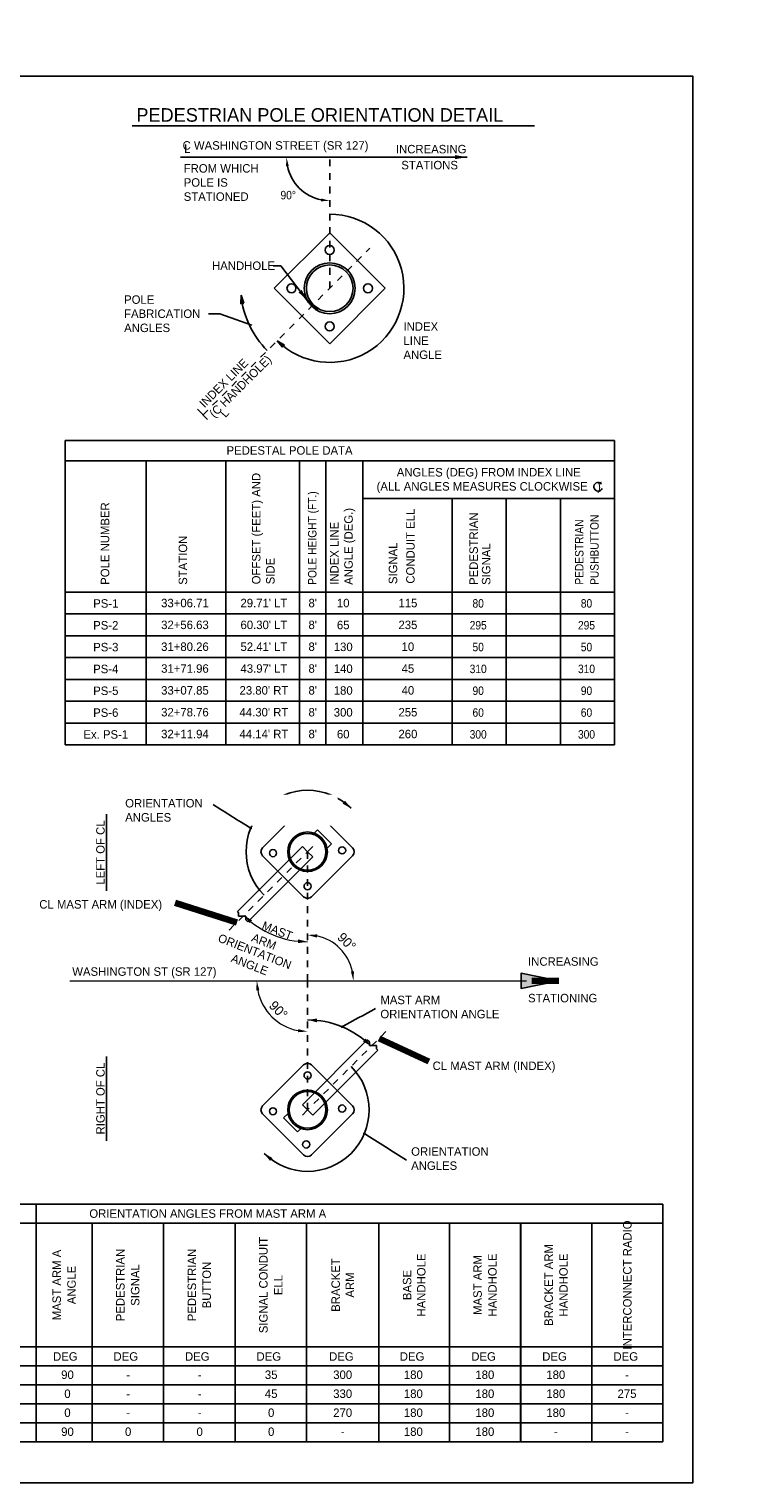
# Model space of a CAD drawing. Header units: feet. Extents: x -492 to 187, y -198 to 535.
# Tile 10 of 23: x 84 to 95, y -138 to -117. Entities that reach past the tile are written whole.
import ezdxf
from ezdxf.enums import TextEntityAlignment as Align

# ---------------------------------------------------------------- set-up
doc = ezdxf.new("R2010")
doc.units = ezdxf.units.FT
doc.header["$MEASUREMENT"] = 0
doc.linetypes.add('DGN Style 4', pattern=[0.027369, 0.013684, -0.006842, 0, -0.006842])
for name, color, linetype in [('BORDER', 7, 'Continuous'), ('SH_Data', 7, 'Continuous'), ('SH_Text', 9, 'Continuous'), ('ST_Details', 4, 'Continuous'), ('TEXT-DED', 10, 'Continuous')]:
    doc.layers.add(name, color=color, linetype=linetype)
doc.layers.add('COLUMNS', color=6, linetype='Continuous', plot=False)
doc.styles.add('Slanted-Normal', font='font31.shx', dxfattribs={"height": 0.14})
doc.styles.add('Slanted-Normal LS 0.50', font='ISO_FONTRIGHT.shx', dxfattribs={"height": 0.14})
doc.styles.add('Slanted-Normal LS 0.50_0', font='ISO_FONTRIGHT.shx')
doc.styles.get("Standard").update_dxf_attribs({"font": 'font31.shx'})
doc.styles.add('Style-ISO_FONTRIGHT', font='ISO_FONTRIGHT.shx')
doc.dimstyles.new('COEC', dxfattribs={"dimscale": 13.9, "dimtxt": 0.18, "dimasz": 0.18, "dimexe": 0.18, "dimexo": 0.0625, "dimgap": 0.09, "dimtad": 1, "dimzin": 0, "dimdsep": 46, "dimtxsty": 'Standard', "dimcen": 0.09, "dimclrd": 256, "dimclre": 256, "dimclrt": 256, "dimaunit": 1, "dimadec": 4, "dimazin": 0, "dimtfac": 1, "dimtofl": 0, "dimtmove": 0, "dimatfit": 3, "dimfxl": 1, "dimtolj": 1, "dimtzin": 0, "dimlwd": -1, "dimlwe": -1, "dimarcsym": 0})
doc.dimstyles.new('Dec Slant 0', dxfattribs={"dimtxt": 0.2, "dimasz": 0.2, "dimexe": 0.1, "dimexo": 0.1, "dimgap": 0.1, "dimtad": 1, "dimdec": 0, "dimzin": 3, "dimdsep": 46, "dimtxsty": 'Slanted-Normal LS 0.50', "dimcen": 0.09, "dimclrd": 97, "dimclre": 97, "dimclrt": 7, "dimadec": 0, "dimazin": 3, "dimtfac": 1, "dimtdec": 0, "dimtofl": 0, "dimtmove": 1, "dimatfit": 1, "dimfxl": 1, "dimtzin": 3, "dimlwd": 0, "dimlwe": 0, "dimarcsym": 0})
doc.dimstyles.new('Dec-0  Slanted', dxfattribs={"dimtxt": 0.14, "dimasz": 0.14, "dimexe": 0.07, "dimexo": 0.07, "dimgap": 0.07, "dimtad": 1, "dimdec": 0, "dimzin": 3, "dimdsep": 46, "dimtxsty": 'Slanted-Normal', "dimblk": 'Dim1', "dimcen": 0, "dimclrd": 95, "dimclre": 95, "dimclrt": 7, "dimaunit": 1, "dimadec": 5, "dimazin": 3, "dimtfac": 1, "dimtdec": 0, "dimtmove": 1, "dimatfit": 0, "dimldrblk": 'Dim1', "dimfxl": 1, "dimtolj": 1, "dimtzin": 0, "dimlwd": -1, "dimlwe": -1, "dimarcsym": 0})
doc.dimstyles.get("Standard").update_dxf_attribs({"dimtxt": 0.18, "dimasz": 0.18, "dimexe": 0.18, "dimexo": 0.0625, "dimgap": 0.09, "dimtad": 0, "dimtih": 1, "dimtoh": 1, "dimdec": 4, "dimzin": 0, "dimdsep": 46, "dimtxsty": 'Standard', "dimcen": 0.09, "dimadec": 0, "dimazin": 0, "dimtfac": 1, "dimtdec": 4, "dimtofl": 0, "dimtmove": 0, "dimatfit": 3, "dimfxl": 1, "dimtolj": 1, "dimtzin": 0, "dimarcsym": 0})

# ---------------------------------------------------------------- blocks, each defined once
blk = doc.blocks.new('*D1095')
at = {"layer": 'Defpoints', "color": 0, "transparency": 16777216}
for p in [(87.402, -118.52), (88.583, -118.52), (90.066, -118.52), (88.265, -119.072), (88.583, -121.396)]:
    blk.add_point(p, dxfattribs=at)
at = {"layer": 'TEXT-DED', "color": 0, "lineweight": -2, "transparency": 16777216}
blk.add_arc((88.583, -118.52), 0.636, 191.2725, 258.7275, dxfattribs=at)
at = {"layer": 'TEXT-DED', "color": 0, "transparency": 16777216}
for points in [[(87.938, -118.647), (87.979, -118.643), (87.946, -118.52)], [(88.46, -119.124), (88.456, -119.165), (88.583, -119.157)]]:
    blk.add_solid(points, dxfattribs=at)
blk = doc.blocks.new('Dim1')
h = blk.add_hatch(color=4)
h.dxf.hatch_style = 1
h.paths.add_polyline_path([(0, 0), (-1, -0.2), (-1, 0.2)])
at = {"color": 4}
blk.add_lwpolyline([(0, 0), (-1, -0.2), (-1, 0.2), (0, 0)], dxfattribs=at)
blk = doc.blocks.new('TerminatorDot')
at = {"color": 0, "linetype": 'ByBlock', "lineweight": -2}
blk.add_line((0, 0), (-1, 0), dxfattribs=at)
at = {"color": 0, "linetype": 'ByBlock', "lineweight": -2, "const_width": 0.5}
blk.add_lwpolyline([(-0.0625, 0, 1), (0.0625, 0, 1)], format="xyb", close=True, dxfattribs=at)
blk = doc.blocks.new('*D1096')
at = {"layer": 'Defpoints', "color": 0, "transparency": 16777216}
for p in [(88.256, -128.759), (88.842, -130.325), (88.256, -130.663), (91.482, -130.663)]:
    blk.add_point(p, dxfattribs=at)
at = {"layer": 'TEXT-DED', "color": 97, "lineweight": 0, "transparency": 16777216}
blk.add_arc((88.256, -130.663), 0.676, 11.8836, 78.1164, dxfattribs=at)
at = {"layer": 'TEXT-DED', "color": 97, "transparency": 16777216}
for points in [[(88.393, -130.025), (88.398, -129.978), (88.256, -129.987)], [(88.941, -130.521), (88.895, -130.526), (88.932, -130.663)]]:
    blk.add_solid(points, dxfattribs=at)
at = {"layer": 'TEXT-DED', "transparency": 16777216, "insert": (88.833, -130.086), "char_height": 0.14, "attachment_point": 5, "rotation": 315, "style": 'Slanted-Normal'}
blk.add_mtext('90°', dxfattribs=at)
blk = doc.blocks.new('*D1097')
at = {"layer": 'Defpoints', "color": 0, "transparency": 16777216}
for p in [(84.75, -130.663), (88.256, -130.663), (87.608, -131.037), (88.256, -132.567)]:
    blk.add_point(p, dxfattribs=at)
at = {"layer": 'TEXT-DED', "color": 97, "lineweight": 0, "transparency": 16777216}
blk.add_arc((88.256, -130.663), 0.748, 190.7423, 259.2577, dxfattribs=at)
at = {"layer": 'TEXT-DED', "color": 97, "transparency": 16777216}
for points in [[(87.498, -130.805), (87.545, -130.8), (87.508, -130.663)], [(88.119, -131.375), (88.115, -131.421), (88.256, -131.411)]]:
    blk.add_solid(points, dxfattribs=at)
at = {"layer": 'TEXT-DED', "transparency": 16777216, "insert": (87.826, -131.093), "char_height": 0.14, "attachment_point": 5, "rotation": 315, "style": 'Slanted-Normal'}
blk.add_mtext('90°', dxfattribs=at)

msp = doc.modelspace()

# ---------------------------------------------------------------- hatches: boundary and pattern name
at = {"layer": 'SH_Text', "linetype": 'Continuous', "lineweight": 0}
h = msp.add_hatch(color=1, dxfattribs=at)
edge = h.paths.add_edge_path()
edge.add_arc((88.76407, -131.34039), 0.02083, 0, 360)
at = {"layer": 'ST_Details'}
h = msp.add_hatch(dxfattribs=at)
h.set_pattern_fill('ANSI31', color=256, scale=0.05, angle=290)
h.set_pattern_definition([(335, (97.733826, -95.781583), (0.0026413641, 0.0056644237), [])])
h.paths.add_polyline_path([(88.31756, -120.71287), (88.33966, -120.69077, -0.07392846), (88.27946, -120.60955), (88.25645, -120.63255, 0.06758582)])
h.paths.add_polyline_path([(88.39787, -120.77398), (88.42088, -120.75097, -0.07392846), (88.33966, -120.69077), (88.31756, -120.71287, 0.06758582)])
at = {"layer": 'TEXT-DED'}
h = msp.add_hatch(color=256, dxfattribs=at)
edge = h.paths.add_edge_path()
edge.add_arc((87.41865, -128.41244), 0.02083, 0, 360)
h = msp.add_hatch(color=256, dxfattribs=at)
edge = h.paths.add_edge_path()
edge.add_arc((89.09355, -132.91366), 0.02083, 0, 360)

# ---------------------------------------------------------------- linework, layer by layer
at = {"layer": 'BORDER', "color": 3}
msp.add_line((91.3997, -134.23572), (91.3997, -137.46396), dxfattribs=at)
at = {"layer": 'SH_Data', "linetype": 'DGN Style 4'}
for p, q in [((88.58273, -120.4477), (88.58273, -118.5134)), ((86.71576, -122.31467), (89.17397, -119.85646)), ((87.10056, -129.91493), (88.2561, -128.7593)), ((88.33267, -128.68273), (88.2561, -128.7593)), ((88.2561, -130.66305), (88.2561, -128.7593)), ((88.2561, -130.66305), (88.2561, -132.5668)), ((89.41164, -131.41118), (88.2561, -132.5668)), ((88.17953, -132.64338), (88.2561, -132.5668))]:
    msp.add_line(p, q, dxfattribs=at)
at = {"layer": 'SH_Data', "color": 3}
for p, q in [((84.68186, -122.69521), (92.78161, -122.69521)), ((84.68186, -122.69521), (84.68186, -127.18344)), ((92.78161, -122.69521), (92.78161, -127.18344)), ((84.68186, -122.99308), (92.78161, -122.99308)), ((85.8752, -122.99308), (85.8752, -127.18344)), ((87.04914, -122.99308), (87.04914, -127.18344)), ((88.13624, -122.99308), (88.13624, -127.18344)), ((88.52777, -122.99308), (88.52777, -127.18344)), ((89.06929, -122.99308), (89.06929, -127.18344)), ((89.06929, -123.54941), (92.78161, -123.54941)), ((90.38673, -123.54941), (90.38673, -127.18344)), ((91.18503, -123.54941), (91.18503, -127.18344)), ((91.98333, -123.54941), (91.98333, -127.18344)), ((84.68186, -124.92939), (92.78161, -124.92939))]:
    msp.add_line(p, q, dxfattribs=at)
at = {"layer": 'SH_Data', "color": 4, "linetype": 'Continuous', "lineweight": 0}
msp.add_line((84.74986, -130.66305), (91.48226, -130.66305), dxfattribs=at)
at = {"layer": 'SH_Data'}
for p, q in [((64.08893, -133.95572), (93.49558, -133.95572)), ((84.25636, -133.95572), (84.25636, -137.46396)), ((93.49558, -133.95572), (93.49558, -137.46396)), ((67.07937, -134.23572), (93.49558, -134.23572)), ((85.07911, -134.23572), (85.07911, -137.46396)), ((86.13323, -134.23572), (86.13323, -137.46396)), ((87.18735, -134.23572), (87.18735, -137.46396)), ((88.24146, -134.23572), (88.24146, -137.46396)), ((89.30794, -134.23572), (89.30794, -137.46396)), ((90.3497, -134.23572), (90.3497, -137.46396)), ((91.39558, -134.23572), (91.39558, -137.46396)), ((92.44558, -134.23572), (92.44558, -137.46396)), ((75.62399, -136.06396), (93.49558, -136.06396)), ((64.08893, -136.34396), (93.49558, -136.34396)), ((64.08893, -137.46396), (93.49558, -137.46396))]:
    msp.add_line(p, q, dxfattribs=at)
at = {"layer": 'SH_Data', "color": 3}
msp.add_lwpolyline([(92.78161, -127.18344), (88.05197, -127.18344), (84.68186, -127.18344)], dxfattribs=at)
at = {"layer": 'SH_Data', "color": 4, "linetype": 'Continuous', "lineweight": 0}
msp.add_solid([(91.9627, -130.66305), (91.4027, -130.55105), (91.4027, -130.77505)], dxfattribs=at)
at = {"layer": 'SH_Text', "color": 97, "linetype": 'Continuous', "lineweight": 0}
msp.add_arc((88.2561, -128.7593), 1.32744, 225.002191, 270, dxfattribs=at)
at = {"layer": 'ST_Details'}
for p, q in [((87.76513, -120.4477), (88.58273, -119.63011)), ((88.58273, -119.63011), (89.40032, -120.4477)), ((87.76513, -120.4477), (88.58273, -121.26529)), ((88.58273, -121.26529), (89.40032, -120.4477)), ((88.19718, -128.0963), (87.5931, -128.70039)), ((88.9191, -128.70039), (88.31502, -128.0963)), ((88.40348, -128.43529), (88.33698, -128.50179)), ((88.40348, -128.43529), (88.60968, -128.64147)), ((88.60968, -128.64147), (88.54318, -128.70797)), ((88.17953, -128.68273), (87.22189, -129.64036)), ((88.33267, -128.83588), (87.37504, -129.79352)), ((88.19718, -129.42222), (87.5931, -128.81822)), ((88.2561, -128.7593), (88.17953, -128.68273)), ((88.33267, -128.83588), (88.2561, -128.7593)), ((88.9191, -128.81822), (88.31502, -129.42222)), ((87.22189, -129.64036), (87.23938, -129.65785)), ((87.23938, -129.70801), (87.23938, -129.65785)), ((87.34401, -129.70801), (87.23938, -129.70801)), ((87.34401, -129.76248), (87.34401, -129.70801)), ((87.34401, -129.76248), (87.37504, -129.79352)), ((88.17953, -132.49022), (89.13716, -131.53259)), ((89.1682, -131.56362), (89.13716, -131.53259)), ((89.1682, -131.56362), (89.1682, -131.6181)), ((89.1682, -131.6181), (89.27283, -131.6181)), ((89.27283, -131.6181), (89.27283, -131.66826)), ((89.29031, -131.68574), (89.27283, -131.66826)), ((88.33267, -132.64338), (89.29031, -131.68574)), ((87.5931, -132.50788), (88.19718, -131.90388)), ((88.31502, -131.90388), (88.9191, -132.50788)), ((88.17953, -132.49022), (88.2561, -132.5668)), ((87.5931, -132.62572), (88.19718, -133.2298)), ((87.90252, -132.68463), (87.96902, -132.61813)), ((87.90252, -132.68463), (88.10872, -132.89081)), ((88.2561, -132.5668), (88.33267, -132.64338)), ((88.31502, -133.2298), (88.9191, -132.62572)), ((88.10872, -132.89081), (88.17522, -132.82431))]:
    msp.add_line(p, q, dxfattribs=at)
for centre, radius in [((88.58273, -119.88423), 0.06641), ((88.58273, -120.4477), 0.375), ((88.58273, -120.4477), 0.34375), ((88.01925, -120.4477), 0.06641), ((89.1462, -120.4477), 0.06641), ((88.58273, -121.01118), 0.06641), ((88.27629, -128.2493), 0.05208), ((88.25614, -128.75936), 0.29167), ((88.25614, -128.75936), 0.27175), ((87.74608, -128.77951), 0.05208), ((88.7662, -128.73909), 0.05208), ((88.2561, -129.26743), 0.05208), ((88.2561, -132.05868), 0.05208), ((88.25606, -132.56674), 0.29167), ((88.25606, -132.56674), 0.27175), ((88.76612, -132.54659), 0.05208), ((87.746, -132.58701), 0.05208), ((88.23591, -133.0768), 0.05208)]:
    msp.add_circle(centre, radius, dxfattribs=at)
for centre, start, end in [((88.25614, -128.15521), 45, 135), ((87.65205, -128.7593), 135, 225), ((88.86023, -128.7593), 315, 45), ((88.25614, -129.3634), 225, 315), ((88.25606, -131.96271), 45, 135), ((87.65197, -132.5668), 135, 225), ((88.86015, -132.5668), 315, 45), ((88.25606, -133.17089), 225, 315)]:
    msp.add_arc(centre, 0.0833, start, end, dxfattribs=at)
at = {"layer": 'TEXT-DED'}
for p, q in [((85.67221, -118.05226), (91.60333, -118.05226)), ((87.27522, -120.54982), (87.27432, -120.67482)), ((87.31541, -120.66818), (87.27432, -120.67482)), ((87.27522, -120.54982), (87.31541, -120.66818)), ((87.8086, -121.22126), (87.88712, -121.31852)), ((87.8086, -121.22126), (87.91471, -121.28735)), ((87.91471, -121.28735), (87.88712, -121.31852)), ((86.78286, -122.38174), (86.63203, -122.23099)), ((64.08893, -136.62396), (93.49558, -136.62396)), ((64.08893, -136.90396), (93.49558, -136.90396)), ((64.08893, -137.18396), (93.49558, -137.18396))]:
    msp.add_line(p, q, dxfattribs=at)
for points in [[(87.43589, -120.99239), (86.96215, -120.8269), (86.79508, -120.8269)], [(92.78161, -125.25139), (88.05197, -125.25139), (84.68186, -125.25139)], [(92.78161, -125.5734), (88.05197, -125.5734), (84.68186, -125.5734)], [(92.78161, -125.89541), (88.05197, -125.89541), (84.68186, -125.89541)], [(92.78161, -126.21742), (88.05197, -126.21742), (84.68186, -126.21742)], [(92.78161, -126.53942), (88.05197, -126.53942), (84.68186, -126.53942)], [(92.78161, -126.86143), (88.05197, -126.86143), (84.68186, -126.86143)]]:
    msp.add_lwpolyline(points, dxfattribs=at)
at = {"layer": 'TEXT-DED', "const_width": 0.01}
msp.add_lwpolyline([(92.58063, -123.29836), (92.58754, -123.33148), (92.55854, -123.33424)], dxfattribs=at)
at = {"layer": 'TEXT-DED'}
for centre, radius, start, end in [((88.58273, -120.4477), 1.09375, 225, 90), ((88.61306, -120.41737), 1.34375, 185.67104, 225), ((92.54038, -123.37556), 0.06455, 43.067894, 337.333471), ((88.2561, -128.7593), 0.90644, 45.002191, 225.002191), ((88.2561, -132.5668), 1.32744, 45.002191, 90), ((88.2561, -132.5668), 0.90644, 225.002191, 45.002191)]:
    msp.add_arc(centre, radius, start, end, dxfattribs=at)
for points in [[(87.27432, -120.67482), (87.27522, -120.54982), (87.31541, -120.66818), (87.27432, -120.67482)], [(87.88712, -121.31852), (87.8086, -121.22126), (87.91471, -121.28735), (87.88712, -121.31852)], [(88.80889, -128.00601), (88.89703, -128.11833), (88.77247, -128.04855)], [(88.11777, -130.0514), (88.2561, -130.08674), (88.11482, -130.10732)], [(89.10935, -131.51367), (89.19471, -131.62812), (89.0719, -131.55531)]]:
    msp.add_solid(points, dxfattribs=at)
at = {"layer": 'TEXT-DED', "extrusion": (0, 0, -1)}
for points in [[(-87.40285, -129.81243), (-87.31749, -129.69798), (-87.4403, -129.7708)], [(-88.39443, -131.2747), (-88.2561, -131.23936), (-88.39738, -131.21878)], [(-87.70331, -133.3201), (-87.61517, -133.20778), (-87.73973, -133.27756)]]:
    msp.add_solid(points, dxfattribs=at)

# ---------------------------------------------------------------- texts
at = {"layer": 'TEXT-DED', "style": 'Slanted-Normal'}
for s, height, p in [('PEDESTRIAN POLE ORIENTATION DETAIL', 0.2, (85.73232, -117.99095)), ('C WASHINGTON STREET (SR 127)', 0.125, (86.41367, -118.40345)), ('INCREASING', 0.125, (89.55834, -118.45787)), ('STATIONS', 0.125, (89.63784, -118.69368)), ('INCREASING', 0.125, (91.50648, -130.44055)), ('WASHINGTON ST (SR 127)', 0.125, (84.78714, -130.58885)), ('STATIONING', 0.125, (91.50648, -130.98018))]:
    msp.add_text(s, height=height, dxfattribs=at).set_placement(p)
at = {"layer": 'TEXT-DED', "style": 'Slanted-Normal', "width": 0.9}
msp.add_text('90%%D', height=0.125, dxfattribs=at).set_placement((87.85731, -119.13631))
at = {"layer": 'TEXT-DED', "style": 'Slanted-Normal'}
for s, p in [('33+06.71', (86.44833, -125.09039)), ("29.71' LT", (87.6131, -125.09039)), ("8'", (88.33201, -125.09039)), ('10', (88.78166, -125.09039)), ('115', (89.73564, -125.09039)), ('32+56.63', (86.44833, -125.4124)), ("60.30' LT", (87.6131, -125.4124)), ("8'", (88.33201, -125.4124)), ('65', (88.78166, -125.41453)), ('235', (89.73564, -125.4124)), ('31+80.26', (86.44833, -125.7344)), ("52.41' LT", (87.6131, -125.7344)), ("8'", (88.33201, -125.7344)), ('130', (88.78166, -125.73654)), ('10', (89.73564, -125.7344)), ('31+71.96', (86.44833, -126.05641)), ("43.97' LT", (87.6131, -126.05641)), ("8'", (88.33201, -126.05641)), ('140', (88.78166, -126.05855)), ('45', (89.73564, -126.05641)), ('33+07.85', (86.44833, -126.37842)), ("23.80' RT", (87.6131, -126.37842)), ("8'", (88.33201, -126.37842)), ('180', (88.78166, -126.38055)), ('40', (89.73564, -126.37842)), ('32+78.76', (86.44833, -126.70043)), ("44.30' RT", (87.6131, -126.70043)), ("8'", (88.33201, -126.70043)), ('300', (88.78166, -126.70256)), ('255', (89.73564, -126.70043)), ('32+11.94', (86.44833, -127.02243)), ("44.14' RT", (87.6131, -127.02243)), ("8'", (88.33201, -127.02243)), ('60', (88.78166, -127.02457)), ('260', (89.73564, -127.02243)), ('ORIENTATION ANGLES FROM MAST ARM A', (86.78499, -134.09572)), ('DEG', (84.68548, -136.20396)), ('DEG', (85.57607, -136.20396)), ('DEG', (86.63019, -136.20396)), ('DEG', (87.68431, -136.20396)), ('DEG', (88.7549, -136.20396)), ('DEG', (89.79667, -136.20396)), ('DEG', (90.85078, -136.20396)), ('DEG', (91.89667, -136.20396)), ('DEG', (92.94667, -136.20396)), ('90', (84.71682, -136.47323)), ('-', (85.61153, -136.47323)), ('-', (86.66565, -136.47323)), ('35', (87.71977, -136.47323)), ('300', (88.77389, -136.47323)), ('180', (89.81565, -136.47323)), ('180', (90.86977, -136.47323)), ('180', (91.91565, -136.47323)), ('-', (92.96565, -136.47323)), ('0', (84.71682, -136.75323)), ('-', (85.61153, -136.75323)), ('-', (86.66565, -136.75323)), ('45', (87.71977, -136.75323)), ('330', (88.77389, -136.75323)), ('180', (89.81565, -136.75323)), ('180', (90.86977, -136.75323)), ('180', (91.91565, -136.75323)), ('275', (92.96565, -136.75323)), ('0', (84.71682, -137.03323)), ('0', (87.71977, -137.03323)), ('270', (88.77389, -137.03323)), ('180', (89.81565, -137.03323)), ('180', (90.86977, -137.03323)), ('180', (91.91565, -137.03323)), ('-', (85.61153, -137.03323)), ('-', (86.66565, -137.03323)), ('-', (92.96565, -137.03323)), ('90', (84.71682, -137.31323)), ('0', (85.61153, -137.31323)), ('0', (86.66565, -137.31323)), ('0', (87.71977, -137.31323)), ('-', (88.77389, -137.31323)), ('180', (89.81565, -137.31323)), ('180', (90.86977, -137.31323)), ('-', (91.91565, -137.31323)), ('-', (92.96565, -137.31323))]:
    msp.add_text(s, height=0.125, dxfattribs=at).set_placement(p, align=Align.MIDDLE_CENTER)
for s, p in [('%%U  LEFT OF CL  ', (85.14063, -129.3373)), ('%%U  RIGHT OF CL  ', (85.14063, -133.0218))]:
    msp.add_text(s, height=0.125, rotation=90, dxfattribs=at).set_placement(p, align=Align.TOP_LEFT)
for s, p in [('MAST', (87.8103, -129.92197)), ('ARM', (87.614, -130.08393))]:
    msp.add_text(s, height=0.125, rotation=338.678179, dxfattribs=at).set_placement(p, align=Align.MIDDLE_CENTER)
at = {"layer": 'TEXT-DED', "char_height": 0.125, "style": 'Slanted-Normal'}
for s, width, gutter_width, insert, attachment_point in [('L', 0.6538968, 0.625, (86.43735, -118.32674), 1), ('{\\W0.9;80}', 1.4285832, 12.5, (90.7715, -125.09666), 5), ('{\\W0.9;80}', 1.4285832, 12.5, (92.3681, -125.09666), 5), ('{\\W0.9;295}', 1.4285832, 12.5, (90.7715, -125.41867), 5), ('{\\W0.9;295}', 1.4285832, 12.5, (92.3681, -125.41867), 5), ('{\\W0.9;50}', 1.4285832, 12.5, (90.7715, -125.74068), 5), ('{\\W0.9;50}', 1.4285832, 12.5, (92.3681, -125.74068), 5), ('{\\W0.9;310}', 1.4285832, 12.5, (90.7715, -126.06268), 5), ('{\\W0.9;310}', 1.4285832, 12.5, (92.3681, -126.06268), 5), ('{\\W0.9;90}', 1.4285832, 12.5, (90.7715, -126.38469), 5), ('{\\W0.9;90}', 1.4285832, 12.5, (92.3681, -126.38469), 5), ('{\\W0.9;60}', 1.4285832, 12.5, (90.7715, -126.7067), 5), ('{\\W0.9;60}', 1.4285832, 12.5, (92.3681, -126.7067), 5), ('{\\W0.9;300}', 1.4285832, 12.5, (90.7715, -127.0287), 5), ('{\\W0.9;300}', 1.4285832, 12.5, (92.3681, -127.0287), 5)]:
    msp.add_mtext_dynamic_manual_height_columns(s, width=width, gutter_width=gutter_width, heights=[0], dxfattribs=dict(at, insert=insert, attachment_point=attachment_point))
for s, insert, width, attachment_point in [('FROM WHICH POLE IS STATIONED', (86.43034, -118.61625), 1.3675803, 1), ('HANDHOLE', (86.84801, -120.05241), 4.4138422, 1), ('POLE FABRICATION ANGLES', (85.55182, -120.55207), 1.3511862, 1), ('INDEX\\PLINE\\PANGLE', (89.66999, -120.94888), 4.4138422, 1), ('PEDESTAL POLE DATA', (87.06203, -122.77725), 4.7594813, 1), ('\\pxqc;ANGLES (DEG) FROM INDEX LINE\\P(ALL ANGLES MEASURES CLOCKWISE   )', (88.54726, -123.09886), 4.7594813, 1), ('\\pxqc;PS-1', (85.05412, -125.03408), 0.4552158, 1), ('\\pxqc;PS-2', (85.05412, -125.35608), 0.4552158, 1), ('\\pxqc;PS-3', (85.05412, -125.67809), 0.4552158, 1), ('\\pxqc;PS-4', (85.05412, -126.0001), 0.4552158, 1), ('\\pxqc;PS-5', (85.05412, -126.3221), 0.4552158, 1), ('\\pxqc;PS-6', (85.05412, -126.64411), 0.4552158, 1), ('\\pxqc;Ex. PS-1', (85.28173, -126.96612), 1.0799797, 2), ('CL MAST ARM (INDEX)', (84.30135, -129.47227), 2.1946343, 1), ('MAST ARM\\PORIENTATION ANGLE', (89.32952, -130.88255), 3.070787, 1), ('CL MAST ARM (INDEX)', (90.09933, -131.85401), 3.070787, 1), ('ORIENTATION\\PANGLES', (89.78311, -133.1181), 3.070787, 1)]:
    msp.add_mtext(s, dxfattribs=dict(at, insert=insert, width=width, attachment_point=attachment_point))
for s, insert, width, attachment_point, rotation in [('INDEX LINE\\P(C HANDHOLE)', (86.64657, -122.13028), 1.9290811, 1, 45), ('OFFSET (FEET) AND SIDE', (87.43653, -124.81425), 1.7512762, 1, 90), ('{\\W0.9;POLE HEIGHT (FT.)}', (88.26265, -124.82154), 2.028002, 1, 90), ('POLE NUMBER', (85.20802, -124.82154), 1.7512762, 1, 90), ('INDEX LINE\\PANGLE (DEG.)', (88.58888, -124.82154), 1.9596012, 1, 90), ('CONDUIT ELL', (89.71039, -124.80464), 1.1977375, 1, 90), ('PEDESTRIAN', (90.64175, -124.82326), 1.7034835, 1, 90), ('{\\W0.9;PEDESTRIAN}', (92.19858, -124.81928), 1.7034835, 1, 90), ('{\\W0.9;PUSHBUTTON}', (92.42282, -124.82326), 1.7034835, 1, 90), ('STATION', (86.35564, -124.82154), 1.7512762, 1, 90), ('SIGNAL', (89.45238, -124.81084), 1.7034835, 1, 90), ('SIGNAL', (90.82622, -124.82326), 1.7034835, 1, 90), ('\\pxqc;ORIENTATION\\PANGLE', (86.07062, -129.6131), 3.070787, 1, 338.678179), ('BRACKET ARM', (88.7747, -135.14984), 0.14, 5, 90), ('BASE HANDHOLE', (89.82882, -135.14984), 0.14, 5, 90)]:
    msp.add_mtext(s, dxfattribs=dict(at, insert=insert, width=width, attachment_point=attachment_point, rotation=rotation))
at = {"layer": 'TEXT-DED', "insert": (86.95336, -122.28123), "char_height": 0.125, "attachment_point": 1, "rotation": 48.651592, "style": 'Slanted-Normal'}
msp.add_mtext_dynamic_manual_height_columns('L', width=0.6538968, gutter_width=0.625, heights=[0], dxfattribs=at)
at = {"layer": 'TEXT-DED', "insert": (85.56738, -127.98058), "char_height": 0.125, "width": 3.070787, "attachment_point": 1, "style": 'Slanted-Normal', "bg_fill": 2}
msp.add_mtext('ORIENTATION\\PANGLES', dxfattribs=at)
at = {"layer": 'TEXT-DED', "char_height": 0.125, "attachment_point": 5, "rotation": 90, "line_spacing_factor": 1.05, "style": 'Slanted-Normal'}
for s, insert, width in [('INTERCONNECT RADIO', (92.97058, -135.14984), 1.8535951), ('SIGNAL CONDUIT ELL', (87.7144, -135.14984), 1.5859192), ('BRACKET ARM HANDHOLE', (91.92058, -135.14984), 1.8535951), ('MAST ARM HANDHOLE', (90.87264, -135.14984), 1.0843054)]:
    msp.add_mtext(s, dxfattribs=dict(at, insert=insert, width=width))
for s, insert in [('MAST ARM A\\PANGLE', (84.66774, -135.14984)), ('PEDESTRIAN\\PSIGNAL', (85.60617, -135.14984)), ('PEDESTRIAN\\PBUTTON', (86.66029, -135.14984))]:
    msp.add_mtext(s, dxfattribs=dict(at, insert=insert))

# ---------------------------------------------------------------- dimensions: what is measured, and where the dimension line sits
at = {"layer": 'TEXT-DED'}
dim = msp.add_angular_dim_2l(base=(88.26454, -119.07157), line1=((88.58273, -121.39636), (88.58273, -118.52045)), line2=((90.06555, -118.52045), (87.40177, -118.52045)), text=' ', dimstyle='Standard', override={"dimscale": 1, "dimasz": 0.125, "dimlfac": 1}, dxfattribs=at)
dim.commit()
dim.dimension.update_dxf_attribs({"geometry": '*D1095', "text_midpoint": (146.60877, -21.78386)})
for base, p1, p2, override, picture, middle in [((88.84172, -130.32495), (91.48226, -130.66305), (88.2561, -128.7593), {"dimscale": 1, "dimtxt": 0.14, "dimasz": 0.14, "dimexe": 0.07, "dimexo": 0.07, "dimgap": 0.07, "dimlfac": 1, "dimtxsty": 'Slanted-Normal', "dimse1": 1, "dimse2": 1, "dimclrt": 256}, '*D1096', (88.83325, -130.08591)), ((87.60848, -131.03696), (84.74986, -130.66305), (88.2561, -132.5668), {"dimtxt": 0.14, "dimasz": 0.14, "dimexe": 0.07, "dimexo": 0.07, "dimgap": 0.07, "dimtxsty": 'Slanted-Normal', "dimse1": 1, "dimse2": 1, "dimclrt": 256}, '*D1097', (87.82632, -131.09284))]:
    dim = msp.add_angular_dim_3p(base=base, center=(88.2561, -130.66305), p1=p1, p2=p2, dimstyle='Dec Slant 0', override=override, dxfattribs=at)
    dim.commit()
    dim.dimension.update_dxf_attribs({"geometry": picture, "text_midpoint": middle})

# ---------------------------------------------------------------- leaders
at = {"layer": 'SH_Data', "color": 97, "linetype": 'Continuous', "lineweight": 0}
msp.add_leader([(91.9627, -130.66305), (91.56091, -130.66305)], dimstyle='Dec-0  Slanted', override={"dimscale": 1, "dimtxt": 0.559999, "dimasz": 0.559999, "dimgap": 0.28, "dimtxsty": 'Slanted-Normal LS 0.50_0', "dimclrd": 0, "dimlwd": 65534}, dxfattribs=at)
at = {"layer": 'TEXT-DED'}
for points, dimstyle, override in [([(90.6105, -118.5134), (86.38177, -118.5134)], 'COEC', {"dimscale": 1}), ([(88.25647, -120.63259), (87.86248, -120.11748), (87.7491, -120.11748)], 'Standard', {"dimscale": 1, "dimgap": 0.09, "dimtad": 0}), ([(87.21463, -129.80085), (86.30662, -129.51365)], 'Dec Slant 0', {"dimscale": 1, "dimtxt": 0.14, "dimasz": 0.14, "dimgap": 0.07, "dimtad": 0, "dimtxsty": 'Style-ISO_FONTRIGHT', "dimclrd": 0, "dimlwd": 65534}), ([(89.30996, -131.51286), (90.04586, -131.85401)], 'Dec Slant 0', {"dimscale": 1, "dimtxt": 0.14, "dimasz": 0.14, "dimgap": 0.07, "dimtad": 0, "dimtxsty": 'Style-ISO_FONTRIGHT', "dimclrd": 0, "dimlwd": 65534})]:
    msp.add_leader(points, dimstyle=dimstyle, override=override, dxfattribs=at)
at = {"layer": 'TEXT-DED', "path_type": 1}
for points, dimstyle, override in [([(87.41865, -128.41244), (86.86292, -128.06306)], 'Dec-0  Slanted', {"dimscale": 1, "dimtxt": 0.14, "dimasz": 0.056, "dimgap": 0.07, "dimtad": 0, "dimtxsty": 'Slanted-Normal LS 0.50_0', "dimclrd": 0, "dimldrblk": 'TerminatorDot', "dimlwd": 65534}), ([(88.76407, -131.34039), (89.25952, -131.07155)], 'Dec Slant 0', {"dimscale": 1, "dimtxt": 0.14, "dimasz": 0.056, "dimgap": 0.07, "dimtad": 0, "dimtxsty": 'Style-ISO_FONTRIGHT', "dimclrd": 0, "dimldrblk": 'TerminatorDot', "dimlwd": 65534}), ([(89.09355, -132.91366), (89.71311, -133.3071)], 'Dec Slant 0', {"dimscale": 1, "dimtxt": 0.14, "dimasz": 0.056, "dimgap": 0.07, "dimtad": 0, "dimtxsty": 'Style-ISO_FONTRIGHT', "dimclrd": 0, "dimldrblk": 'TerminatorDot', "dimlwd": 65534})]:
    msp.add_leader(points, dimstyle=dimstyle, override=override, dxfattribs=at)

# ---------------------------------------------------------------- next in the draw order: linework, layer by layer
at = {"layer": 'COLUMNS', "color": 1}
msp.add_lwpolyline([(63.55946, -138.06895), (63.55946, -117.31895), (93.93446, -117.31895), (93.93446, -138.06895)], close=True, dxfattribs=at)

doc.saveas('drawing.dxf')
